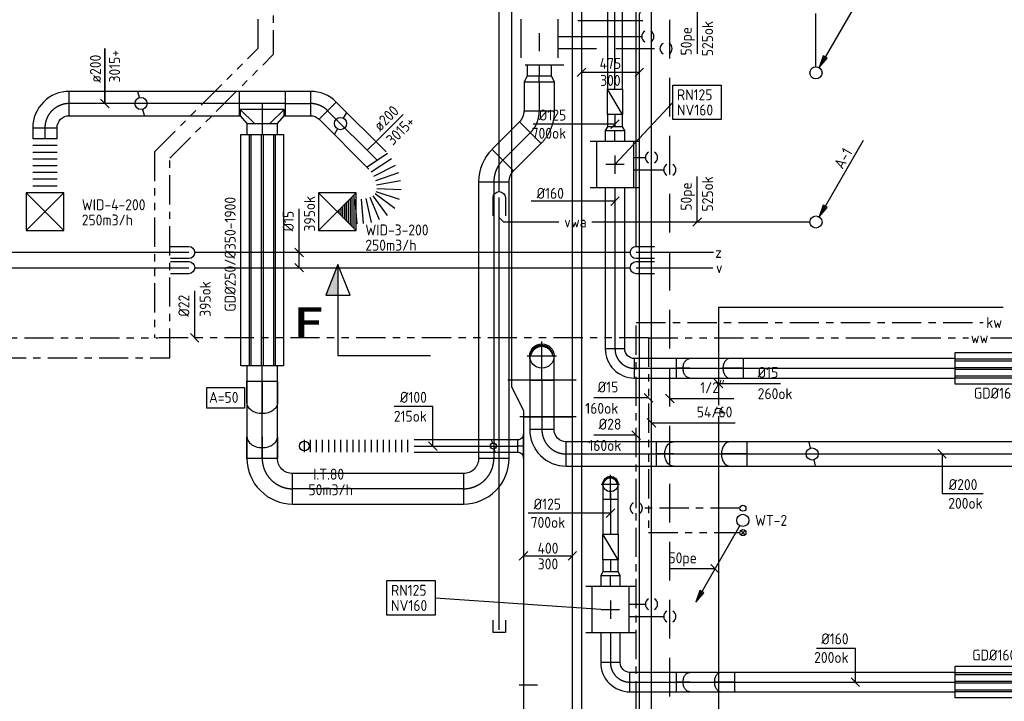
# Model space of a CAD drawing. Header units: millimetres. Extents: x 83336 to 140913, y 137697 to 176199.
# Tile 40 of 45: x 118562 to 126646, y 163214 to 168811. Entities that reach past the tile are written whole.
import ezdxf
from ezdxf.enums import TextEntityAlignment as Align

# ---------------------------------------------------------------- set-up
doc = ezdxf.new("R2010")
doc.units = ezdxf.units.MM
doc.header["$LTSCALE"] = 50
for name, pattern in [('CENTER2', [28.575, 19.05, -3.175, 3.175, -3.175]), ('CENTRE', [2, 1.25, -0.25, 0.25, -0.25]), ('CENTRE2', [28.575, 19.05, -3.175, 3.175, -3.175]), ('DASHED2', [9.525, 6.35, -3.175]), ('KOUDWATER', [8.4, 4.8, -1.2, 1.2, -1.2]), ('WARMWATER', [10.8, 4.8, -1.2, 1.2, -1.2, 1.2, -1.2])]:
    doc.linetypes.add(name, pattern=pattern)
doc.layers.get('0').update_dxf_attribs({"linetype": 'CONTINUOUS'})
for name, color, linetype in [('WB570---_HARTLIJN', 1, 'CENTRE'), ('WL52----_PIJL', 2, 'CONTINUOUS'), ('WL520000_VWA', 4, 'CONTINUOUS'), ('WL531---_SYMBOOL', 2, 'CONTINUOUS'), ('WL5310--_KW', 2, 'KOUDWATER'), ('WL532---_SYMBOOL', 2, 'CONTINUOUS'), ('WL5320--_WW', 2, 'WARMWATER'), ('WL540000_V', 1, 'CONTINUOUS'), ('WL540000_Z', 1, 'CONTINUOUS'), ('WL5420--_PERSL', 1, 'CONTINUOUS'), ('WL561---_SYMBOOL', 2, 'CONTINUOUS'), ('WL5611--_CV-A', 3, 'CONTINUOUS'), ('WL5612--_CV-R', 3, 'DASHED2'), ('WL570---_HARTLIJN', 1, 'CENTRE'), ('WL5711--_T_KANAAL-H', 1, 'CONTINUOUS'), ('WL5771--_T_FLEX-C', 2, 'CONTINUOUS'), ('WL5771--_T_KANAAL-C', 3, 'CONTINUOUS'), ('WL5771--_T_KANAAL-H', 1, 'CONTINUOUS'), ('WL5771--_T_KANAAL-S', 1, 'DASHED2'), ('WL5771--_T_ORNAMENT-C', 2, 'CONTINUOUS'), ('WL5772--_R_FLEX-C', 2, 'CONTINUOUS'), ('WL5772--_R_KANAAL-C', 4, 'CONTINUOUS'), ('WL5772--_R_KANAAL-H', 1, 'CONTINUOUS'), ('WL5772--_R_ORNAMENT-C', 2, 'CONTINUOUS'), ('WL5773--_HARTLIJN', 1, 'CENTER2'), ('WM520---_MATEN-B', 1, 'CONTINUOUS'), ('WM530---_MATEN-B', 1, 'CONTINUOUS'), ('WM540---_MATEN-B', 1, 'CONTINUOUS'), ('WM560---_MATEN-B', 1, 'CONTINUOUS'), ('WM570---_R_MATEN-B', 1, 'CONTINUOUS'), ('WM570---_T_MATEN-B', 1, 'CONTINUOUS'), ('WM5771--_T_MATEN-B', 1, 'CONTINUOUS'), ('WT52----_BIJSCHRIFT', 7, 'CONTINUOUS'), ('WT520---_CODE', 7, 'CONTINUOUS'), ('WT531---_CODE', 1, 'CONTINUOUS'), ('WT532---_CODE', 1, 'CONTINUOUS'), ('WT540---_CODE', 7, 'CONTINUOUS'), ('WT542---_CODE', 1, 'CONTINUOUS'), ('WT5771--_BIJSCHRIFT', 7, 'CONTINUOUS'), ('WT5772--_BIJSCHRIFT', 7, 'CONTINUOUS')]:
    doc.layers.add(name, color=color, linetype=linetype)
doc.styles.add('LZ-MAATVOEREN', font='simplex.shx')
doc.styles.add('MAATVOERING', font='iso.shx')
doc.styles.add('Normaal_staand', font='iso.shx')
doc.styles.add('NORTXT', font='isocp.shx')
doc.styles.add('SA-BEMATEN', font='iso.shx')
doc.styles.add('Smalschuin', font='isocp.shx')

# ---------------------------------------------------------------- blocks, each defined once
blk = doc.blocks.new('KARH')
for p, q in [((1, 0.5), (0, 0.5)), ((0, 0), (0, 0)), ((1, 0), (1, 0)), ((0, -0.5), (1, -0.5))]:
    blk.add_line(p, q)
at = {"invisible_edges": 15}
blk.add_3dface([(0, 0.5), (0, -0.5), (1, -0.5), (1, 0.5)], dxfattribs=at)
blk = doc.blocks.new('FLLINE100')
blk.add_line((0, -50), (0, 50))
blk = doc.blocks.new('OEX1000090000')
for p in [(-900, 0), (-850, 0), (-800, 0), (-750, 0), (-700, 0), (-650, 0), (-600, 0), (-550, 0), (-500, 0), (-450, 0), (-400, 0), (-350, 0), (-300, 0), (-250, 0), (-200, 0), (-150, 0), (-100, 0), (-50, 0)]:
    blk.add_blockref('FLLINE100', p)
blk = doc.blocks.new('ORN_A_RN')
blk.add_circle((0, 0), 0.5)
at = {"color": 1, "style": 'LZ-MAATVOEREN', "flags": 9}
for tag, p in [('ROS_TYPE', (0.63, 0.68)), ('ROS_M3H', (0.63, 0.48)), ('ROS_ZIJDE', (0.63, 0.28)), ('ROS_STAT', (0.63, 0.08))]:
    blk.add_attdef(tag, p, '', height=0.125, dxfattribs=at)
blk = doc.blocks.new('KARO')
for p, q in [((1, 0.5), (0, 0.5)), ((0, -0.5), (1, -0.5))]:
    blk.add_line(p, q)
at = {"layer": 'WL5773--_HARTLIJN'}
blk.add_line((0, 0), (1, 0), dxfattribs=at)
blk = doc.blocks.new('MVLINE')
blk.add_line((35.4, -35.4), (-35.4, 35.4))
blk = doc.blocks.new('2DEC70')
at = {"color": 0}
blk.add_lwpolyline([(0.76, 0.925, 0.15, 0.15, 0), (0.1, 0.925, 0.2, 0.2, 0), (0.1, 0, 0.2, 0.2, 0)], format="xyseb", dxfattribs=at)
at = {"color": 0, "const_width": 0.15}
blk.add_lwpolyline([(0.68, 0.5), (0.2, 0.5)], dxfattribs=at)
blk = doc.blocks.new('P5')
at = {"color": 2}
for p, q in [((-750, 0), (-500, 100)), ((-500, 100), (-500, -100)), ((-500, -100), (-750, 0)), ((-750, 0), (0, 0))]:
    blk.add_line(p, q, dxfattribs=at)
blk.add_solid([(-750, 0), (-500, 100), (-500, 0)], dxfattribs=at)
blk = doc.blocks.new('SS53TP06')
blk.add_circle((0, 0), 0.5)
blk = doc.blocks.new('SS52PY03')
for p, q in [((-6.985, -11.7348), (-7.493, -12.877801)), ((-7.366, -12.9286), (-6.6294, -11.938))]:
    blk.add_line(p, q)
blk.add_lwpolyline([(-0.4826, -0.8636), (-7.7216, -13.4112), (-6.4008, -11.887199), (-7.0612, -11.5062), (-7.7216, -13.4112)])
blk.add_circle((0, 0), 1)
blk = doc.blocks.new('SS53TP09')
for p, q in [((-0.3556, 0.3556), (0.3556, -0.3556)), ((0.3556, 0.3556), (-0.3556, -0.3556))]:
    blk.add_line(p, q)
blk.add_circle((0, 0), 0.5)
blk = doc.blocks.new('SS52PY02')
for points in [[(7.747, 13.4112), (0.508, 0.8636), (1.8288, 2.3876), (1.1684, 2.7686), (0.508, 0.8636)], [(1.2446, 2.54), (0.7366, 1.397)], [(0.8636, 1.3462), (1.6002, 2.3368)]]:
    blk.add_lwpolyline(points)
blk.add_circle((0, 0), 1)
blk = doc.blocks.new('BO_WZ')
blk.add_lwpolyline([(-1.5, 0.5), (0, 0.5, -1), (0, -0.5), (-1.5, -0.5)], format="xyb")
at = {"invisible_edges": 15}
for points in [[(-0.6, 0.5, 0), (-0.6, -0.5, 0), (0, -0.5, 0), (0, 0.5, 0)], [(0, 0, 0), (0.155, 0.476, 0), (0, 0.5, 0)], [(0, 0, 0), (0.294, 0.405, 0), (0.155, 0.476, 0)], [(0, 0, 0), (0.405, 0.294, 0), (0.294, 0.405, 0)], [(0, 0, 0), (0.476, 0.155, 0), (0.405, 0.294, 0)], [(0, 0, 0), (0.5, 0, 0), (0.476, 0.155, 0)], [(0, 0, 0), (0, -0.5, 0), (0.155, -0.476, 0)], [(0, 0, 0), (0.155, -0.476, 0), (0.294, -0.405, 0)], [(0, 0, 0), (0.294, -0.405, 0), (0.405, -0.294, 0)], [(0, 0, 0), (0.405, -0.294, 0), (0.476, -0.155, 0)], [(0, 0, 0), (0.476, -0.155, 0), (0.5, 0, 0)]]:
    blk.add_3dface(points, dxfattribs=at)
blk = doc.blocks.new('BO1_WZ')
for start, end in [(30, 150), (210, 330)]:
    blk.add_arc((0, 0), 0.5, start, end)
at = {"invisible_edges": 15}
blk.add_3dface([(-0.01, 0.49), (-0.01, -0.49), (0.01, -0.49), (0.01, 0.49)], dxfattribs=at)
blk = doc.blocks.new('A$C224E2977')
at = {"layer": 'WL5771--_T_KANAAL-C', "color": 1}
for p, q in [((1300, 207.5), (0, 207.5)), ((1300, 192.5), (0, 192.5)), ((1300, 137.5), (0, 137.5)), ((1300, 122.5), (0, 122.5)), ((1300, 67.5), (0, 67.5)), ((1300, 52.5), (0, 52.5))]:
    blk.add_line(p, q, dxfattribs=at)
at = {"layer": 'WL5771--_T_KANAAL-C'}
blk.add_lwpolyline([(0, 260), (1300, 260), (1300, 0), (0, 0)], close=True, dxfattribs=at)
blk = doc.blocks.new('GD160')
blk.add_blockref('A$C224E2977', (0, -130))
blk = doc.blocks.new('RB45DO')
blk.add_lwpolyline([(0.707107, 0.5), (0, 0.5), (0, -0.5), (0.707107, -0.5, 0.133256), (0.835518, -0.465158, 0.106756), (0.957107, -0.353553, 0.082828), (1.032249, -0.198077, 0.071352), (1.06066, 0, 0.071352), (1.032249, 0.198077, 0.082828), (0.957107, 0.353553, 0.106756), (0.835518, 0.465158, 0.133256)], format="xyb", close=True)
at = {"layer": 'WL570---_HARTLIJN'}
blk.add_line((0, 0), (1.06066, 0), dxfattribs=at)
blk = doc.blocks.new('OBO16000045N')
at = {"xscale": 160, "yscale": 160, "zscale": 160}
blk.add_blockref('RB45DO', (0, 0), dxfattribs=at)
blk = doc.blocks.new('NV160')
at = {"layer": 'WL5771--_T_KANAAL-C'}
for p, q in [((0, -202.5), (0, 202.5)), ((380, -202.5), (380, 202.5)), ((380, 152.5), (0, 152.5)), ((380, -152.5), (0, -152.5))]:
    blk.add_line(p, q, dxfattribs=at)
at = {"layer": 'WL5771--_T_KANAAL-H'}
for p, q in [((265, 0), (115, 0)), ((190, -75), (190, 75))]:
    blk.add_line(p, q, dxfattribs=at)
blk = doc.blocks.new('A$C63A6270A')
at = {"layer": 'WL5771--_T_KANAAL-C'}
for p, q in [((0, 125), (210, 125)), ((0, 0), (0, 125)), ((210, 125), (210, 0)), ((210, 0), (0, 0))]:
    blk.add_line(p, q, dxfattribs=at)
at = {"layer": 'WL5771--_T_KANAAL-H'}
blk.add_line((0, 0), (210, 125), dxfattribs=at)
blk = doc.blocks.new('*X117')
at = {"color": 0}
for p, q in [((-0.2, 0.331), (-0.2, 0.405)), ((-0.19, 0.335), (-0.19, 0.41)), ((-0.18, 0.34), (-0.18, 0.415)), ((-0.17, 0.344), (-0.17, 0.419)), ((-0.16, 0.348), (-0.16, 0.423)), ((-0.15, 0.351), (-0.15, 0.426)), ((-0.14, 0.355), (-0.14, 0.43)), ((-0.13, 0.358), (-0.13, 0.433)), ((-0.12, 0.36), (-0.12, 0.436)), ((-0.11, 0.363), (-0.11, 0.439)), ((-0.1, 0.365), (-0.1, 0.441)), ((-0.09, 0.367), (-0.09, 0.443)), ((-0.08, 0.369), (-0.08, 0.445)), ((-0.07, 0.371), (-0.07, 0.447)), ((-0.06, 0.372), (-0.06, 0.448)), ((-0.05, 0.374), (-0.05, 0.449)), ((-0.04, 0.375), (-0.04, 0.45)), ((-0.03, 0.375), (-0.03, 0.451)), ((-0.02, 0.376), (-0.02, 0.452)), ((-0.01, 0.376), (-0.01, 0.452)), ((0, 0.376), (0, 0.452)), ((0.01, 0.376), (0.01, 0.452)), ((0.02, 0.376), (0.02, 0.452)), ((0.03, 0.375), (0.03, 0.451)), ((0.04, 0.375), (0.04, 0.45)), ((0.05, 0.374), (0.05, 0.449)), ((0.06, 0.372), (0.06, 0.448)), ((0.07, 0.371), (0.07, 0.447)), ((0.08, 0.369), (0.08, 0.445)), ((0.09, 0.367), (0.09, 0.443)), ((0.1, 0.365), (0.1, 0.441)), ((0.11, 0.363), (0.11, 0.439)), ((0.12, 0.36), (0.12, 0.436)), ((0.13, 0.358), (0.13, 0.433)), ((0.14, 0.355), (0.14, 0.43)), ((0.15, 0.351), (0.15, 0.426)), ((0.16, 0.348), (0.16, 0.423)), ((0.17, 0.344), (0.17, 0.419)), ((0.18, 0.34), (0.18, 0.415)), ((0.19, 0.335), (0.19, 0.41)), ((0.2, 0.331), (0.2, 0.405)), ((-0.45, 0.011), (-0.45, 0.044)), ((-0.44, 0.05), (-0.44, 0.104)), ((-0.43, 0.079), (-0.43, 0.14)), ((-0.42, 0.104), (-0.42, 0.167)), ((-0.41, 0.125), (-0.41, 0.191)), ((-0.4, 0.143), (-0.4, 0.211)), ((-0.39, 0.16), (-0.39, 0.229)), ((-0.38, 0.175), (-0.38, 0.245)), ((-0.37, 0.189), (-0.37, 0.26)), ((-0.36, 0.203), (-0.36, 0.273)), ((-0.35, 0.215), (-0.35, 0.286)), ((-0.34, 0.226), (-0.34, 0.298)), ((-0.33, 0.237), (-0.33, 0.309)), ((-0.32, 0.247), (-0.32, 0.319)), ((-0.31, 0.256), (-0.31, 0.329)), ((-0.3, 0.265), (-0.3, 0.338)), ((-0.29, 0.273), (-0.29, 0.347)), ((-0.28, 0.281), (-0.28, 0.355)), ((-0.27, 0.289), (-0.27, 0.363)), ((-0.26, 0.296), (-0.26, 0.37)), ((-0.25, 0.302), (-0.25, 0.377)), ((-0.24, 0.309), (-0.24, 0.383)), ((-0.23, 0.315), (-0.23, 0.389)), ((-0.22, 0.32), (-0.22, 0.395)), ((-0.21, 0.326), (-0.21, 0.4)), ((0.21, 0.326), (0.21, 0.4)), ((0.22, 0.32), (0.22, 0.395)), ((0.23, 0.315), (0.23, 0.389)), ((0.24, 0.309), (0.24, 0.383)), ((0.25, 0.302), (0.25, 0.377)), ((0.26, 0.296), (0.26, 0.37)), ((0.27, 0.289), (0.27, 0.363)), ((0.28, 0.281), (0.28, 0.355)), ((0.29, 0.273), (0.29, 0.347)), ((0.3, 0.265), (0.3, 0.338)), ((0.31, 0.256), (0.31, 0.329)), ((0.32, 0.247), (0.32, 0.319)), ((0.33, 0.237), (0.33, 0.309)), ((0.34, 0.226), (0.34, 0.298)), ((0.35, 0.215), (0.35, 0.286)), ((0.36, 0.203), (0.36, 0.273)), ((0.37, 0.189), (0.37, 0.26)), ((0.38, 0.175), (0.38, 0.245)), ((0.39, 0.16), (0.39, 0.229)), ((0.4, 0.143), (0.4, 0.211)), ((0.41, 0.125), (0.41, 0.191)), ((0.42, 0.104), (0.42, 0.167)), ((0.43, 0.079), (0.43, 0.14)), ((0.44, 0.05), (0.44, 0.104)), ((0.45, 0.011), (0.45, 0.044))]:
    blk.add_line(p, q, dxfattribs=at)
blk = doc.blocks.new('KARODS')
blk.add_circle((0, 0), 0.5)
at = {"layer": 'WB570---_HARTLIJN'}
for p, q in [((0, -0.6), (0, 0.6)), ((-0.6, 0), (0.6, 0))]:
    blk.add_line(p, q, dxfattribs=at)
at = {"layer": 'WL5711--_T_KANAAL-H', "color": 1}
blk.add_blockref('*X117', (0, 0), dxfattribs=at)
blk = doc.blocks.new('OBO12500090SH')
blk.add_lwpolyline([(-62.5, 0), (-62.5, -125), (62.5, -125), (62.5, 0)])
at = {"layer": 'WL5773--_HARTLIJN'}
for p, q in [((-62.5, 0), (62.5, 0)), ((0, -125), (0, 62.5))]:
    blk.add_line(p, q, dxfattribs=at)
at = {"xscale": 125, "yscale": 125, "zscale": 125}
blk.add_blockref('KARODS', (0, 0), dxfattribs=at)
blk = doc.blocks.new('OA210000090A2')
blk.add_lwpolyline([(-100, 0), (100, 0, -0.414214), (50, 50), (-50, 50, -0.414214), (-100, 0, -0.414214)], format="xyb")
at = {"layer": 'WL5773--_HARTLIJN'}
blk.add_line((0, 0), (0, 50), dxfattribs=at)
blk = doc.blocks.new('ORK10000000')
at = {"layer": 'WL5772--_R_KANAAL-H'}
for p, q in [((24.1, 6.5), (48.3, 12.9)), ((-24.1, -6.5), (-48.3, -12.9))]:
    blk.add_line(p, q, dxfattribs=at)
blk.add_circle((0, 0), 25, dxfattribs=at)
blk = doc.blocks.new('OBO20000090SH')
blk.add_lwpolyline([(-100, 0), (-100, -200), (100, -200), (100, 0)])
at = {"layer": 'WL5773--_HARTLIJN'}
for p, q in [((0, -200), (0, 100)), ((-100, 0), (100, 0))]:
    blk.add_line(p, q, dxfattribs=at)
at = {"xscale": 200, "yscale": 200, "zscale": 200}
blk.add_blockref('KARODS', (0, 0), dxfattribs=at)
blk = doc.blocks.new('OBO20000045N')
at = {"xscale": 200, "yscale": 200, "zscale": 200}
blk.add_blockref('RB45DO', (0, 0), dxfattribs=at)
blk = doc.blocks.new('RB45UP')
blk.add_lwpolyline([(0, -0.5), (0.707107, -0.5), (0.707107, 0.5), (0, 0.5, -0.133256), (0.128411, 0.465158, -0.106756), (0.25, 0.353553, -0.082828), (0.325143, 0.198077, -0.071352), (0.353553, 0, -0.071352), (0.325143, -0.198077, -0.082828), (0.25, -0.353553, -0.106756), (0.128411, -0.465158, -0.133256)], format="xyb", close=True)
at = {"layer": 'WL570---_HARTLIJN'}
blk.add_line((0, 0), (0.707107, 0), dxfattribs=at)
blk = doc.blocks.new('OBO20000045O')
at = {"xscale": 200, "yscale": 200, "zscale": 200}
blk.add_blockref('RB45UP', (0, 0), dxfattribs=at)
blk = doc.blocks.new('OBO20000090H')
blk.add_lwpolyline([(100, -200, 0.414214), (-200, 100), (-200, -100, -0.414214), (-100, -200)], format="xyb", close=True)
at = {"invisible_edges": 15}
for points in [[(-182.6, -101.5), (-147.9, 95.4), (-200, 100), (-200, -100)], [(-165.8, -106), (-97.4, 81.9), (-147.9, 95.4), (-182.6, -101.5)], [(-150, -113.4), (-50, 59.8), (-97.4, 81.9), (-165.8, -106)], [(-135.7, -123.4), (-7.2, 29.8), (-50, 59.8), (-150, -113.4)], [(-123.4, -135.7), (29.8, -7.2), (-7.2, 29.8), (-135.7, -123.4)], [(-113.4, -150), (59.8, -50), (29.8, -7.2), (-123.4, -135.7)], [(-106, -165.8), (81.9, -97.4), (59.8, -50), (-113.4, -150)], [(-101.5, -182.6), (95.4, -147.9), (81.9, -97.4), (-106, -165.8)], [(-100, -200), (100, -200), (95.4, -147.9), (-101.5, -182.6)]]:
    blk.add_3dface(points, dxfattribs=at)
at = {"layer": 'WL5773--_HARTLIJN'}
blk.add_arc((-200, -200), 200, 0, 90, dxfattribs=at)
blk = doc.blocks.new('VV14003005003005030050RK-F')
for p, q in [((0, 230), (0, -230)), ((300, 230), (300, -330))]:
    blk.add_line(p, q)
blk.add_lwpolyline([(0, 200), (300, 200), (300, -300), (250, -300), (50, -200), (0, -200)], close=True)
blk = doc.blocks.new('VV15503004753005030050LG-F')
for p, q in [((0, -305), (0, 305)), ((300, -305), (300, 230))]:
    blk.add_line(p, q)
blk.add_lwpolyline([(0, -275), (300, -275), (300, 200), (250, 200), (50, 275), (0, 275)], close=True)
blk = doc.blocks.new('OBO16000090H')
blk.add_lwpolyline([(80, -160, 0.414214), (-160, 80), (-160, -80, -0.414214), (-80, -160)], format="xyb", close=True)
at = {"invisible_edges": 15}
for points in [[(-146.1, -81.2), (-118.3, 76.4), (-160, 80), (-160, -80)], [(-132.6, -84.8), (-77.9, 65.5), (-118.3, 76.4), (-146.1, -81.2)], [(-120, -90.7), (-40, 47.8), (-77.9, 65.5), (-132.6, -84.8)], [(-108.6, -98.7), (-5.7, 23.9), (-40, 47.8), (-120, -90.7)], [(-98.7, -108.6), (23.9, -5.7), (-5.7, 23.9), (-108.6, -98.7)], [(-90.7, -120), (47.8, -40), (23.9, -5.7), (-98.7, -108.6)], [(-84.8, -132.6), (65.5, -77.9), (47.8, -40), (-90.7, -120)], [(-81.2, -146.1), (76.4, -118.3), (65.5, -77.9), (-84.8, -132.6)], [(-80, -160), (80, -160), (76.4, -118.3), (-81.2, -146.1)]]:
    blk.add_3dface(points, dxfattribs=at)
at = {"layer": 'WL5773--_HARTLIJN'}
blk.add_arc((-160, -160), 160, 0, 90, dxfattribs=at)
blk = doc.blocks.new('OBO16000045O')
at = {"xscale": 160, "yscale": 160, "zscale": 160}
blk.add_blockref('RB45UP', (0, 0), dxfattribs=at)
blk = doc.blocks.new('ORK20000000')
at = {"layer": 'WL5772--_R_KANAAL-H'}
for p, q in [((48.3, 12.9), (96.6, 25.9)), ((-48.3, -12.9), (-96.6, -25.9))]:
    blk.add_line(p, q, dxfattribs=at)
blk.add_circle((0, 0), 50, dxfattribs=at)
blk = doc.blocks.new('ORN_T_4')
for p, q in [((0.5, 0.5), (-0.5, -0.5)), ((0.5, -0.5), (-0.5, 0.5))]:
    blk.add_line(p, q)
blk.add_lwpolyline([(-0.5, 0.5), (-0.5, -0.5), (0.5, -0.5), (0.5, 0.5)], close=True)
at = {"color": 1, "style": 'LZ-MAATVOEREN', "flags": 9}
for tag, p in [('ROS_TYPE', (0.633, 0.683)), ('ROS_M3H', (0.633, 0.483)), ('ROS_ZIJDE', (0.633, 0.283)), ('ROS_STAT', (0.633, 0.083))]:
    blk.add_attdef(tag, p, '', height=0.125, dxfattribs=at)
blk = doc.blocks.new('*X255')
at = {"color": 0}
for p, q in [((0.3, -0.3), (0.3, 0.3)), ((0.35, -0.35), (0.35, 0.35)), ((0.4, -0.4), (0.4, 0.4)), ((0.45, -0.45), (0.45, 0.45)), ((0.05, -0.05), (0.05, 0.05)), ((0.1, -0.1), (0.1, 0.1)), ((0.15, -0.15), (0.15, 0.15)), ((0.2, -0.2), (0.2, 0.2)), ((0.25, -0.25), (0.25, 0.25))]:
    blk.add_line(p, q, dxfattribs=at)
blk = doc.blocks.new('orn_t_3')
for p, q in [((0.5, 0.5), (-0.5, -0.5)), ((0.5, -0.5), (-0.5, 0.5))]:
    blk.add_line(p, q)
blk.add_lwpolyline([(-0.5, 0.5), (-0.5, -0.5), (0.5, -0.5), (0.5, 0.5)], close=True)
at = {"rotation": 90}
blk.add_blockref('*X255', (0, 0), dxfattribs=at)
at = {"color": 1, "style": 'LZ-MAATVOEREN'}
for tag, p, flags in [('ROS_TYPE', (0.633, 0.683), 8), ('ROS_M3H', (0.633, 0.483), 8), ('ROS_M3H_G', (0.633, 0.283), 9), ('ROS_ZIJDE', (0.633, 0.083), 9), ('ROS_STAT', (0.633, -0.117), 9)]:
    blk.add_attdef(tag, p, '', height=0.125, dxfattribs=dict(at, flags=flags))
blk = doc.blocks.new('OBO25000090H')
blk.add_lwpolyline([(125, -250, 0.414214), (-250, 125), (-250, -125, -0.414214), (-125, -250)], format="xyb", close=True)
at = {"invisible_edges": 15}
for points in [[(-228.3, -126.9), (-184.9, 119.3), (-250, 125), (-250, -125)], [(-207.2, -132.5), (-121.7, 102.4), (-184.9, 119.3), (-228.3, -126.9)], [(-187.5, -141.7), (-62.5, 74.8), (-121.7, 102.4), (-207.2, -132.5)], [(-169.7, -154.2), (-9, 37.3), (-62.5, 74.8), (-187.5, -141.7)], [(-154.2, -169.7), (37.3, -9), (-9, 37.3), (-169.7, -154.2)], [(-141.7, -187.5), (74.8, -62.5), (37.3, -9), (-154.2, -169.7)], [(-132.5, -207.2), (102.4, -121.7), (74.8, -62.5), (-141.7, -187.5)], [(-126.9, -228.3), (119.3, -184.9), (102.4, -121.7), (-132.5, -207.2)], [(-125, -250), (125, -250), (119.3, -184.9), (-126.9, -228.3)]]:
    blk.add_3dface(points, dxfattribs=at)
at = {"layer": 'WL5773--_HARTLIJN'}
blk.add_arc((-250, -250), 250, 0, 90, dxfattribs=at)
blk = doc.blocks.new('OBO25000045H')
blk.add_lwpolyline([(125, -103.6, 0.198912), (15.2, 161.6), (-161.6, -15.2, -0.198912), (-125, -103.6)], format="xyb", close=True)
at = {"invisible_edges": 15}
for points in [[(-154.2, -23.2), (37.3, 137.5), (15.2, 161.6), (-161.6, -15.2)], [(-147.6, -31.9), (57.2, 111.5), (37.3, 137.5), (-154.2, -23.2)], [(-141.7, -41.1), (74.8, 83.9), (57.2, 111.5), (-147.6, -31.9)], [(-136.7, -50.7), (89.9, 54.9), (74.8, 83.9), (-141.7, -41.1)], [(-132.5, -60.8), (102.4, 24.7), (89.9, 54.9), (-136.7, -50.7)], [(-129.3, -71.2), (112.2, -6.5), (102.4, 24.7), (-132.5, -60.8)], [(-126.9, -81.8), (119.3, -38.4), (112.2, -6.5), (-129.3, -71.2)], [(-125.5, -92.7), (123.6, -70.9), (119.3, -38.4), (-126.9, -81.8)], [(-125, -103.6), (125, -103.6), (123.6, -70.9), (-125.5, -92.7)]]:
    blk.add_3dface(points, dxfattribs=at)
at = {"layer": 'WL5773--_HARTLIJN'}
blk.add_arc((-250, -103.6), 250, 0, 45, dxfattribs=at)
blk = doc.blocks.new('GD250')
at = {"layer": 'WL5771--_T_KANAAL-C', "color": 1}
for p, q in [((1900, 107.5), (0, 107.5)), ((1900, 92.5), (0, 92.5)), ((1900, 7.5), (0, 7.5)), ((1900, -7.5), (0, -7.5)), ((1900, -92.5), (0, -92.5)), ((1900, -107.5), (0, -107.5))]:
    blk.add_line(p, q, dxfattribs=at)
at = {"layer": 'WL5771--_T_KANAAL-C'}
blk.add_lwpolyline([(0, 175), (1900, 175), (1900, -175), (0, -175)], close=True, dxfattribs=at)
blk = doc.blocks.new('OBO25000045n')
at = {"xscale": 250, "yscale": 250, "zscale": 250}
blk.add_blockref('RB45DO', (0, 0), dxfattribs=at)
blk = doc.blocks.new('OBO25000045o')
at = {"xscale": 250, "yscale": 250, "zscale": 250}
blk.add_blockref('RB45UP', (0, 0), dxfattribs=at)
blk = doc.blocks.new('OTS20020025000NH')
blk.add_lwpolyline([(-190, -100), (190, -100), (190, 100), (180, 100), (125, 165), (-125, 165), (-180, 100), (-190, 100)], close=True)
at = {"layer": 'WL5771--_T_KANAAL-H'}
for points in [[(-180, 50), (-62.5, 165)], [(62.5, 165), (180, 50)], [(-180, 100), (-180, 50), (180, 50), (180, 100)]]:
    blk.add_lwpolyline(points, dxfattribs=at)
at = {"layer": 'WL5773--_HARTLIJN'}
for p, q in [((0, 0), (0, 165)), ((-190, 0), (190, 0))]:
    blk.add_line(p, q, dxfattribs=at)
blk = doc.blocks.new('OBO20000045H')
blk.add_lwpolyline([(100, -82.8, 0.198912), (12.1, 129.3), (-129.3, -12.1, -0.198912), (-100, -82.8)], format="xyb", close=True)
at = {"invisible_edges": 15}
for points in [[(-123.4, -18.6), (29.8, 110), (12.1, 129.3), (-129.3, -12.1)], [(-118.1, -25.5), (45.7, 89.2), (29.8, 110), (-123.4, -18.6)], [(-113.4, -32.8), (59.8, 67.2), (45.7, 89.2), (-118.1, -25.5)], [(-109.4, -40.6), (71.9, 43.9), (59.8, 67.2), (-113.4, -32.8)], [(-106, -48.6), (81.9, 19.8), (71.9, 43.9), (-109.4, -40.6)], [(-103.4, -57), (89.8, -5.2), (81.9, 19.8), (-106, -48.6)], [(-101.5, -65.5), (95.4, -30.7), (89.8, -5.2), (-103.4, -57)], [(-100.4, -74.1), (98.9, -56.7), (95.4, -30.7), (-101.5, -65.5)], [(-100, -82.8), (100, -82.8), (98.9, -56.7), (-100.4, -74.1)]]:
    blk.add_3dface(points, dxfattribs=at)
at = {"layer": 'WL5773--_HARTLIJN'}
blk.add_arc((-200, -82.8), 200, 0, 45, dxfattribs=at)
blk = doc.blocks.new('FLLINE200')
blk.add_line((0, -100), (0, 100))
blk = doc.blocks.new('OEX2000062700')
for p, rotation in [((0, 0), 123.8333226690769), ((31.5, -41.7), 123.8333226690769), ((57.9, -86.7), 117.0049909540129), ((78.5, -134.7), 109.1872109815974), ((91.7, -185.2), 99.65645717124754), ((95.2, -237.3), 87.42164312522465), ((-174.9, -420.9), 5.037025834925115), ((-122.7, -418.9), 5.037025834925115), ((-71, -411.2), 12.20234794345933), ((-21.1, -396), 22.10533164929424), ((24.7, -371.1), 35.79246420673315), ((62, -334.7), 53.24279859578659), ((86, -288.6), 71.64308490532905)]:
    blk.add_blockref('FLLINE200', p, dxfattribs=dict(rotation=rotation))
blk = doc.blocks.new('OEX2000044300')
at = {"rotation": 90}
for p in [(0, 0), (0, -55.4), (0, -110.8), (0, -166.1), (0, -221.5), (0, -276.9), (0, -332.3), (0, -387.6), (0, -443)]:
    blk.add_blockref('FLLINE200', p, dxfattribs=at)

msp = doc.modelspace()

# ---------------------------------------------------------------- linework, layer by layer
at = {"color": 2, "linetype": 'CENTRE2'}
msp.add_line((121934.78678, 166050), (121175, 166050), dxfattribs=at)
at = {"layer": 'WL520000_VWA'}
for p, q in [((122500, 167400), (122500, 169100)), ((125100, 168425), (125100, 168862)), ((122500, 163800), (122500, 167350)), ((122990, 167150), (122538, 167150)), ((125050, 167150), (123260, 167150))]:
    msp.add_line(p, q, dxfattribs=at)
at = {"layer": 'WL520000_VWA', "extrusion": (0, 0, -1)}
msp.add_line((122500, 167188), (122538, 167150), dxfattribs=at)
at = {"layer": 'WL520000_VWA'}
msp.add_lwpolyline([(122550, 163880), (122550, 163780), (122450, 163780), (122450, 163880)], dxfattribs=at)
at = {"layer": 'WL5310--_KW'}
for p, q in [((120644.54359, 169984.88548), (120644.54359, 168524.86181)), ((119794.54359, 166034.88548), (119794.54359, 167674.86181)), ((123625, 166325), (126473.04348, 166325)), ((123625, 164800), (123625, 166325)), ((111654.37762, 166034.88548), (119794.54359, 166034.88548)), ((123625, 162300), (123625, 164800)), ((124475, 164800), (123675, 164800))]:
    msp.add_line(p, q, dxfattribs=at)
at = {"layer": 'WL5320--_WW'}
for p, q in [((120519.54359, 168576.6385), (120519.54359, 173125)), ((119669.54359, 167726.6385), (120519.54359, 168576.6385)), ((119794.54359, 167674.86181), (120644.54359, 168524.86181)), ((119669.54359, 167726.6385), (119669.54359, 166200)), ((118060.65036, 166200), (119700, 166200)), ((123725, 166200), (119700, 166200)), ((123725, 166200), (123725, 164600)), ((123725, 166200), (126353.47826, 166200)), ((126533.47826, 166200), (128525, 166200)), ((123725, 164600), (124475, 164600))]:
    msp.add_line(p, q, dxfattribs=at)
at = {"layer": 'WL540000_V'}
for p, q in [((114690, 166775), (119950, 166775)), ((120000, 166775), (123575, 166775)), ((123625, 166775), (124254.16897, 166775))]:
    msp.add_line(p, q, dxfattribs=at)
at = {"layer": 'WL540000_Z'}
for p, q in [((123625, 166950), (123625, 172650)), ((119950, 166900), (114765, 166900)), ((123575, 166900), (120000, 166900)), ((124258.37054, 166900), (123625, 166900))]:
    msp.add_line(p, q, dxfattribs=at)
at = {"layer": 'WL5420--_PERSL'}
for p, q in [((124300, 166450), (126637.6087, 166450)), ((124300, 166450), (124300, 165645)), ((124300, 165555), (124300, 155507.5))]:
    msp.add_line(p, q, dxfattribs=at)
at = {"layer": 'WL5611--_CV-A'}
for p, q in [((123750, 151300), (123750, 169900)), ((122981.18781, 168673.94772), (123669.54359, 168673.94772)), ((123602.5, 167679.30735), (123700, 167679.30735)), ((123565, 164011.28406), (123700, 164011.28406))]:
    msp.add_line(p, q, dxfattribs=at)
at = {"layer": 'WL5612--_CV-R'}
for p, q in [((123900, 161350), (123900, 170000)), ((122981.18781, 168573.94772), (123819.54359, 168573.94772)), ((123602.5, 167579.30735), (123850, 167579.30735)), ((123565, 163911.28406), (123850, 163911.28406))]:
    msp.add_line(p, q, dxfattribs=at)
at = {"layer": 'WL5771--_T_KANAAL-C'}
for points in [[(123530, 167901.73128), (123512.5, 167931.73128), (123387.5, 167931.73128), (123370, 167901.73128)], [(123492.5, 164246.68658), (123475, 164276.68658), (123350, 164276.68658), (123332.5, 164246.68658)]]:
    msp.add_lwpolyline(points, close=True, dxfattribs=at)
at = {"layer": 'WL5771--_T_KANAAL-S'}
for p, q in [((122676.18781, 168816.934), (122676.18781, 168436.934)), ((122981.18781, 168816.934), (122981.18781, 168436.934)), ((122828.68781, 168701.934), (122828.68781, 168551.934)), ((123031.18781, 168436.934), (122626.18781, 168436.934)), ((122728.68781, 168436.934), (122728.68781, 168346.934)), ((122828.68781, 168436.934), (122828.68781, 168346.934)), ((122928.68781, 168346.934), (122928.68781, 168436.934)), ((122828.68781, 168301.934), (122828.68781, 168346.934)), ((122703.68781, 168301.934), (122703.68781, 168060.83591)), ((122828.68781, 168301.934), (122828.68781, 168060.83591)), ((122953.68781, 168060.83591), (122953.68781, 168301.934)), ((122667.07616, 167972.44756), (122440.42643, 167745.79782)), ((122617.20312, 167569.02113), (122843.85285, 167795.67086))]:
    msp.add_line(p, q, dxfattribs=at)
msp.add_lwpolyline([(122953.68781, 168301.934), (122928.68781, 168346.934), (122728.68781, 168346.934), (122703.68781, 168301.934)], close=True, dxfattribs=at)
msp.add_lwpolyline([(122843.85285, 167795.67086, 0.1989123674), (122953.68781, 168060.83591), (122703.68781, 168060.83591, -0.1989123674), (122667.07616, 167972.44756)], format="xyb", close=True, dxfattribs=at)
msp.add_arc((122578.68781, 168060.83591), 250, 315, 0, dxfattribs=at)
at = {"layer": 'WL5771--_T_ORNAMENT-C'}
msp.add_lwpolyline([(120098.55586, 165791.90127), (120408.21269, 165791.90127), (120408.21269, 165621.3196), (120098.55586, 165621.3196)], close=True, dxfattribs=at)
at = {"layer": 'WL5773--_HARTLIJN'}
for p, q in [((122755.46451, 167884.05921), (122528.81477, 167657.40948)), ((122662.5, 163350), (122812.5, 163350))]:
    msp.add_line(p, q, dxfattribs=at)
at = {"layer": 'WM520---_MATEN-B'}
for points in [[(124125, 168900), (124125, 168875), (124125, 168530.34403)], [(124125, 167150), (124125, 167150), (124125, 167525)], [(124271.25785, 164302.15893), (124246.25785, 164302.15893), (123901.60188, 164302.15893)]]:
    msp.add_lwpolyline(points, dxfattribs=at)
at = {"layer": 'WM530---_MATEN-B'}
for points in [[(120000.47209, 166200), (120000.47209, 166300), (120000.47209, 166584.19154)], [(123725, 165705.12263), (123500, 165705.12263), (123276.11704, 165705.12263)], [(123625, 165400), (123525, 165400), (123275.40276, 165400)]]:
    msp.add_lwpolyline(points, dxfattribs=at)
at = {"layer": 'WM540---_MATEN-B'}
for points in [[(120857.33364, 166775), (120857.33364, 167000), (120857.33364, 167258.47726)], [(124300, 165825), (124550, 165825), (124808.47726, 165825)]]:
    msp.add_lwpolyline(points, dxfattribs=at)
at = {"layer": 'WM560---_MATEN-B'}
for points in [[(123900, 165700), (123950, 165700), (124425, 165700)], [(123750, 165500), (124050, 165500), (124437.04869, 165500)]]:
    msp.add_lwpolyline(points, dxfattribs=at)
at = {"layer": 'WM570---_R_MATEN-B'}
for points in [[(121955.64307, 165310), (121955.64307, 165635.85521), (121637.03315, 165635.85521)], [(126134.98552, 165245.22159), (126134.98552, 164919.40569), (126471.59544, 164919.40569)], [(122700, 164407.67403), (123100, 164407.67403)]]:
    msp.add_lwpolyline(points, dxfattribs=at)
at = {"layer": 'WM570---_T_MATEN-B'}
for p, q in [((123924.5139, 168132.76171), (123450, 167621.73128)), ((121973.56545, 164063.65945), (123412.5, 163966.68658))]:
    msp.add_line(p, q, dxfattribs=at)
for points in [[(119260.59418, 168122.91069), (119260.59418, 168574.91015), (119260.59418, 168122.91069)], [(123175, 168379.13865), (123650, 168379.13865)], [(121415.50372, 167739.75421), (121507.35317, 167831.60366), (121709.78599, 168034.03648)], [(123450, 167954.0062), (123099.54353, 167954.0062), (122777.27656, 167954.0062)], [(123450, 167320.93736), (123080.8933, 167320.93736), (122762.28338, 167320.93736)], [(125423.48509, 163372.10565), (125423.48509, 163647.55362), (125104.87517, 163647.55362)]]:
    msp.add_lwpolyline(points, dxfattribs=at)
for points in [[(123924.5139, 168274.68598), (124321.2062, 168274.68598), (124321.2062, 167990.83744), (123924.5139, 167990.83744)], [(121576.87315, 164205.58372), (121973.56545, 164205.58372), (121973.56545, 163921.73518), (121576.87315, 163921.73518)]]:
    msp.add_lwpolyline(points, close=True, dxfattribs=at)
at = {"layer": 'WM5771--_T_MATEN-B'}
msp.add_lwpolyline([(123412.5, 164758.16498), (122737.52721, 164758.16498), (122737.52721, 164758.16498)], dxfattribs=at)

# ---------------------------------------------------------------- block references
for name, p, rotation in [('A$C63A6270A', (123512.49998, 168031.73128), 90), ('GD160', (127543.30698, 165948.73339), 180), ('A$C63A6270A', (123474.99998, 164376.68658), 90), ('GD160', (127543.30698, 163372.10565), 180)]:
    msp.add_blockref(name, p, dxfattribs=dict(rotation=rotation))
at = {"color": 2, "xscale": -1, "rotation": 90}
msp.add_blockref('P5', (121175, 166050), dxfattribs=at)
at = {"color": 2, "xscale": 250.25, "yscale": 250, "zscale": 250.25}
msp.add_blockref('2DEC70', (120850, 166200), dxfattribs=at)
at = {"layer": 'WL52----_PIJL', "xscale": 50, "yscale": 50, "zscale": 50}
for name, p in [('SS52PY02', (125100, 168375)), ('SS52PY02', (125100, 167150)), ('SS52PY03', (124500, 164700))]:
    msp.add_blockref(name, p, dxfattribs=at)
at = {"layer": 'WL520000_VWA', "xscale": 100, "yscale": 100, "zscale": 100, "rotation": 90}
msp.add_blockref('BO_WZ', (122500, 167350), dxfattribs=at)
at = {"layer": 'WL531---_SYMBOOL', "xscale": 50, "yscale": 50, "zscale": 50, "rotation": 180}
msp.add_blockref('SS53TP06', (124500, 164800), dxfattribs=at)
at = {"layer": 'WL5310--_KW', "xscale": 100, "yscale": 100, "zscale": 100, "rotation": 90}
msp.add_blockref('BO1_WZ', (123625, 164800), dxfattribs=at)
at = {"layer": 'WL532---_SYMBOOL', "xscale": 50, "yscale": 50, "zscale": 50, "rotation": 180}
msp.add_blockref('SS53TP09', (124500, 164600), dxfattribs=at)
at = {"layer": 'WL540000_V', "xscale": 100, "yscale": 100, "zscale": 100}
msp.add_blockref('BO_WZ', (119950, 166775), dxfattribs=at)
at = {"layer": 'WL540000_V', "xscale": 100, "yscale": 100, "zscale": 100, "rotation": 180}
msp.add_blockref('BO_WZ', (123625, 166775), dxfattribs=at)
at = {"layer": 'WL540000_Z', "xscale": 100, "yscale": 100, "zscale": 100}
msp.add_blockref('BO_WZ', (119950, 166900), dxfattribs=at)
at = {"layer": 'WL540000_Z', "xscale": 100, "yscale": 100, "zscale": 100, "rotation": 180}
msp.add_blockref('BO_WZ', (123625, 166900), dxfattribs=at)
at = {"layer": 'WL561---_SYMBOOL', "xscale": 100, "yscale": 100, "zscale": 100, "rotation": 90}
for p in [(123719.54359, 168673.94772), (123869.54359, 168573.94772), (123750, 167679.30735), (123900, 167579.30735), (123750, 164011.28406), (123900, 163911.28406)]:
    msp.add_blockref('BO1_WZ', p, dxfattribs=at)
at = {"layer": 'WL5771--_T_FLEX-C'}
for name, p in [('OEX2000044300', (118769.54359, 167832.91069)), ('OEX2000062700', (121499.46224, 167655.7957))]:
    msp.add_blockref(name, p, dxfattribs=at)
at = {"layer": 'WL5771--_T_KANAAL-C'}
for name, p, xscale, yscale, zscale, rotation in [('KARO', (123450, 168241.73128), 910.6830269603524, 125, 125, 90), ('KARH', (123412.5, 162440.47007), 6365.445330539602, 475, 300, 90), ('KARO', (120363.59623, 168122.91069), 1394.052635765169, 200, 200, 180), ('KARO', (121090.92589, 168064.33205), 577.757653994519, 200, 200, 315.0000000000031), ('KARO', (123450, 168031.73128), 100, 125, 125, 270), ('KARO', (118769.54359, 167922.91069), 90, 200, 200, 270), ('KARO', (120553.59623, 167957.91069), 90, 250, 250, 270), ('KARO', (123450, 167811.73128), 90, 160, 160, 90), ('KARO', (122455.59147, 167480.63278), 2271.268261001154, 250, 250, 270), ('KARO', (123450, 167431.73128), 1322.997891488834, 160, 160, 269.9999999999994), ('KARO', (120553.59623, 165209.36452), 758.5461735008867, 250, 250, 90), ('KARO', (122205.59147, 164959.36452), 1401.99524233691, 250, 250, 180), ('KARO', (123412.5, 164924.58093), 337.8943465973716, 125, 125, 270), ('KARO', (123412.5, 164376.68658), 100, 125, 125, 270), ('KARO', (123412.5, 164156.68658), 90, 160, 160, 90), ('KARO', (123412.5, 163776.68658), 244.5809266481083, 160, 160, 270)]:
    msp.add_blockref(name, p, dxfattribs=dict(at, xscale=xscale, yscale=yscale, zscale=zscale, rotation=rotation))
for name, p, rotation in [('VV15503004753005030050LG-F', (123450, 169105.9154), 270), ('OBO20000045H', (121032.34724, 168122.91069), 45), ('OBO20000090H', (118769.54359, 168122.91069), 90), ('ORK20000000', (119558.52359, 168122.91069), 270), ('OTS20020025000NH', (120553.59623, 168122.91069), 180), ('ORK20000000', (121196.9919, 167958.26603), 225), ('GD250', (120553.59623, 165967.91069), 90), ('OBO25000045H', (122455.59147, 167584.18617), 135), ('NV160', (123450, 167431.73128), 90), ('OBO16000090H', (123450, 165948.73339), 180), ('OBO16000045O', (124065.88629, 165948.73339), 180), ('OBO16000045N', (124506.11307, 165948.73339), 180), ('OBO25000090H', (120553.59623, 164959.36452), 180), ('OBO25000090H', (122455.59147, 164959.36452), 270), ('NV160', (123412.5, 163776.68658), 90), ('OBO16000090H', (123412.5, 163372.10565), 180), ('OBO16000045O', (124065.88629, 163372.10565), 180), ('OBO16000045N', (124435.29497, 163372.10565), 180)]:
    msp.add_blockref(name, p, dxfattribs=dict(at, rotation=rotation))
for p, xscale, yscale, zscale in [((120743.59623, 168122.91069), 205.9083036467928, 200, 200), ((123610, 165948.73339), 2633.306982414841, 160, 160), ((123572.5, 163372.10565), 2670.806982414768, 160, 160)]:
    msp.add_blockref('KARO', p, dxfattribs=dict(at, xscale=xscale, yscale=yscale, zscale=zscale))
at = {"layer": 'WL5771--_T_KANAAL-C', "xscale": -1, "rotation": 90}
for name, p in [('OBO25000045n', (120553.59623, 165842.22424)), ('OBO25000045o', (120553.59623, 165386.14127))]:
    msp.add_blockref(name, p, dxfattribs=at)
at = {"layer": 'WL5771--_T_KANAAL-C'}
msp.add_blockref('OBO12500090SH', (123412.5, 164998.64498), dxfattribs=at)
at = {"layer": 'WL5771--_T_ORNAMENT-C', "xscale": 310, "yscale": 310, "zscale": 310}
msp.add_blockref('ORN_T_4', (118769.54359, 167234.88548), dxfattribs=at)
at = {"layer": 'WL5771--_T_ORNAMENT-C', "xscale": 310, "yscale": 310, "rotation": 270}
msp.add_blockref('orn_t_3', (121169.54359, 167234.88548), dxfattribs=at)
at = {"layer": 'WL5772--_R_FLEX-C'}
msp.add_blockref('OEX1000090000', (121800, 165310), dxfattribs=at)
at = {"layer": 'WL5772--_R_KANAAL-C'}
for name, p, xscale, yscale, zscale, rotation in [('KARH', (122850, 165850), 5360.7236835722, 500, 300, 90), ('KARO', (122850, 165850), 404.7784109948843, 200, 200, 270), ('KARH', (122900, 165550), 2647.857397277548, 400, 300, 270)]:
    msp.add_blockref(name, p, dxfattribs=dict(at, xscale=xscale, yscale=yscale, zscale=zscale, rotation=rotation))
msp.add_blockref('OBO20000090SH', (122850, 166050), dxfattribs=at)
at = {"layer": 'WL5772--_R_KANAAL-C', "xscale": -1, "rotation": 270}
msp.add_blockref('VV14003005003005030050RK-F', (122900, 165550), dxfattribs=at)
at = {"layer": 'WL5772--_R_KANAAL-C'}
for name, p, rotation in [('OA210000090A2', (122700, 165310), 90), ('OBO20000090H', (122850, 165245.22159), 180), ('ORK10000000', (122451.25838, 165310), 270), ('OBO20000045O', (123929.28489, 165245.22159), 180), ('OBO20000045N', (124535.9708, 165245.22159), 180), ('ORK20000000', (125069.04098, 165245.22159), 270)]:
    msp.add_blockref(name, p, dxfattribs=dict(at, rotation=rotation))
for p, xscale, yscale, zscale in [((121800, 165310), 849.9999999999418, 100, 100), ((123050, 165245.22159), 7411.683108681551, 200, 200)]:
    msp.add_blockref('KARO', p, dxfattribs=dict(at, xscale=xscale, yscale=yscale, zscale=zscale))
at = {"layer": 'WL5772--_R_ORNAMENT-C', "xscale": 80, "yscale": 80, "zscale": 80, "rotation": 180}
msp.add_blockref('ORN_A_RN', (120900, 165310), dxfattribs=at)
at = {"layer": 'WM520---_MATEN-B', "rotation": 90}
msp.add_blockref('MVLINE', (124125, 167150), dxfattribs=at)
at = {"layer": 'WM520---_MATEN-B'}
msp.add_blockref('MVLINE', (124271.25785, 164302.15893), dxfattribs=at)
at = {"layer": 'WM530---_MATEN-B'}
for p in [(119999.00442, 166200), (123725, 165705.12263), (123625, 165400)]:
    msp.add_blockref('MVLINE', p, dxfattribs=at)
at = {"layer": 'WM540---_MATEN-B'}
for p in [(120857.33364, 166900), (120857.33364, 166775), (124300, 165825)]:
    msp.add_blockref('MVLINE', p, dxfattribs=at)
at = {"layer": 'WM560---_MATEN-B'}
for p in [(123900, 165700), (123750, 165500)]:
    msp.add_blockref('MVLINE', p, dxfattribs=at)
at = {"layer": 'WM570---_R_MATEN-B'}
for p in [(121955.64307, 165310), (126134.98552, 165245.22159)]:
    msp.add_blockref('MVLINE', p, dxfattribs=at)
at = {"layer": 'WM570---_R_MATEN-B', "rotation": 90}
for p in [(122700, 164407.67403), (123100, 164407.67403)]:
    msp.add_blockref('MVLINE', p, dxfattribs=at)
at = {"layer": 'WM570---_T_MATEN-B', "rotation": 90}
for p in [(123175, 168379.13865), (123650, 168379.13865), (123450, 167954.0062), (123450, 167320.93736)]:
    msp.add_blockref('MVLINE', p, dxfattribs=at)
at = {"layer": 'WM570---_T_MATEN-B'}
for p in [(119260.59418, 168122.91069), (125423.48509, 163372.10565)]:
    msp.add_blockref('MVLINE', p, dxfattribs=at)
at = {"layer": 'WM5771--_T_MATEN-B', "rotation": 90}
msp.add_blockref('MVLINE', (123412.5, 164758.16498), dxfattribs=at)

# ---------------------------------------------------------------- texts
at = {"layer": 'WM520---_MATEN-B', "color": 1, "style": 'MAATVOERING'}
for s, p in [('525ok', (124255, 168801.0127)), ('50pe', (124080, 168751.0127)), ('525ok', (124255, 167526.0127)), ('50pe', (124080, 167476.0127))]:
    msp.add_text(s, height=90, rotation=90, dxfattribs=at).set_placement(p, align=Align.RIGHT)
at = {"layer": 'WM520---_MATEN-B', "style": 'MAATVOERING'}
msp.add_text('A-1', height=90, rotation=60, dxfattribs=at).set_placement((125280.39838, 167600), align=Align.MIDDLE_LEFT)
at = {"layer": 'WM520---_MATEN-B', "color": 1, "style": 'MAATVOERING'}
msp.add_text('50pe', height=90, dxfattribs=at).set_placement((124122.27055, 164347.15893), align=Align.RIGHT)
at = {"layer": 'WM530---_MATEN-B', "color": 1, "style": 'MAATVOERING'}
for s, p in [('395ok', (120130.47209, 166372)), ('%%c22', (119955.47209, 166372))]:
    msp.add_text(s, height=90, rotation=90, dxfattribs=at).set_placement(p)
for s, p in [('%%c15', (123477.5, 165750.12263)), ('160ok', (123477.5, 165575.12263)), ('%%c28', (123502.5, 165445)), ('160ok', (123502.5, 165270))]:
    msp.add_text(s, height=90, dxfattribs=at).set_placement(p, align=Align.RIGHT)
at = {"layer": 'WM540---_MATEN-B', "color": 1, "style": 'MAATVOERING'}
for s, p in [('395ok', (120987.33364, 167072)), ('%%c15', (120812.33364, 167072))]:
    msp.add_text(s, height=90, rotation=90, dxfattribs=at).set_placement(p)
for s, p in [('%%c15', (124622, 165870)), ('260ok', (124622, 165695))]:
    msp.add_text(s, height=90, dxfattribs=at).set_placement(p)
at = {"layer": 'WM560---_MATEN-B', "color": 1, "style": 'MAATVOERING'}
for s, p in [('1/2"', (124150, 165745)), ('54/60', (124122, 165545))]:
    msp.add_text(s, height=90, dxfattribs=at).set_placement(p)
at = {"layer": 'WM570---_R_MATEN-B', "color": 1, "style": 'NORTXT'}
for s, p in [('%%c100', (121905.64307, 165665.79014)), ('215ok', (121905.64307, 165509.70238))]:
    msp.add_text(s, height=90, dxfattribs=at).set_placement(p, align=Align.RIGHT)
for s, p in [('%%c200', (126189.66924, 164949.13513)), ('200ok', (126186.38785, 164794.96852))]:
    msp.add_text(s, height=90, dxfattribs=at).set_placement(p)
for s, p in [('400', (122900, 164426.62608)), ('300', (122900, 164297.22029))]:
    msp.add_text(s, height=90, dxfattribs=at).set_placement(p, align=Align.CENTER)
at = {"layer": 'WM570---_T_MATEN-B', "color": 1, "style": 'NORTXT'}
for s, rotation, p in [('3015+', 90, (119386.66177, 168562.59312)), ('ø200', 90, (119229.34418, 168523.80348)), ('3015+', 45, (121814.53106, 167962.76519))]:
    msp.add_text(s, height=90, rotation=rotation, dxfattribs=at).set_placement(p, align=Align.RIGHT)
for s, p in [('475', (123412.5, 168407.22713)), ('300', (123412.5, 168267.50243))]:
    msp.add_text(s, height=90, dxfattribs=at).set_placement(p, align=Align.CENTER)
at = {"layer": 'WM570---_T_MATEN-B', "style": 'Smalschuin'}
for s, p in [('RN125', (123959.33159, 168194.98818)), ('NV160', (123959.33159, 168069.98818)), ('RN125', (121611.69084, 164125.88592)), ('NV160', (121611.69084, 164000.88592))]:
    msp.add_text(s, height=90, dxfattribs=at).set_placement(p, align=Align.MIDDLE_LEFT)
at = {"layer": 'WM570---_T_MATEN-B', "color": 1, "style": 'NORTXT'}
msp.add_text('ø200', height=90, rotation=45, dxfattribs=at).set_placement((121520.61142, 167889.05608))
for s, p in [('%%c125', (123049.54353, 167982.9797)), ('700ok', (123049.54353, 167833.73073)), ('%%c160', (123030.8933, 167340.81485)), ('%%c160', (125367.91399, 163682.20815)), ('200ok', (125367.91399, 163529.05779))]:
    msp.add_text(s, height=90, dxfattribs=at).set_placement(p, align=Align.RIGHT)
at = {"layer": 'WM570---_T_MATEN-B', "style": 'Smalschuin'}
msp.add_text('GD%%C250/%%C350-1900', height=90, rotation=90, dxfattribs=at).set_placement((120290.44606, 166413.29955), align=Align.MIDDLE_LEFT)
at = {"layer": 'WM5771--_T_MATEN-B', "color": 1, "style": 'MAATVOERING'}
for s, p in [('%%C125', (122782.59702, 164788.16498)), ('700ok', (122757.59702, 164638.16498))]:
    msp.add_text(s, height=90, dxfattribs=at).set_placement(p)
at = {"layer": 'WT52----_BIJSCHRIFT', "color": 1, "style": 'MAATVOERING'}
msp.add_text('WT-2', height=90, dxfattribs=at).set_placement((124600, 164700), align=Align.MIDDLE_LEFT)
at = {"layer": 'WT520---_CODE', "color": 1, "style": 'SA-BEMATEN'}
msp.add_text('vwa', height=90, dxfattribs=at).set_placement((123125, 167150), align=Align.MIDDLE)
at = {"layer": 'WT531---_CODE', "color": 1, "style": 'SA-BEMATEN'}
msp.add_text('kw', height=90, dxfattribs=at).set_placement((126563.04348, 166325), align=Align.MIDDLE)
at = {"layer": 'WT532---_CODE', "color": 1, "style": 'SA-BEMATEN'}
msp.add_text('ww', height=90, dxfattribs=at).set_placement((126443.47826, 166200), align=Align.MIDDLE)
at = {"layer": 'WT540---_CODE', "color": 1, "style": 'SA-BEMATEN'}
for s, p in [('z', (124300.45238, 166900)), ('v', (124306.18237, 166775))]:
    msp.add_text(s, height=90, dxfattribs=at).set_placement(p, align=Align.MIDDLE)
at = {"layer": 'WT542---_CODE', "color": 1, "style": 'SA-BEMATEN'}
msp.add_text('p', height=90, rotation=90, dxfattribs=at).set_placement((124300, 165600), align=Align.MIDDLE)
at = {"layer": 'WT5771--_BIJSCHRIFT', "color": 1}
for s, style, p in [('WID-4-200', 'Smalschuin', (119072.35676, 167291.53807)), ('250m3/h', 'Smalschuin', (119072.35676, 167166.53807)), ('WID-3-200', 'Smalschuin', (121400.38348, 167084.71201)), ('250m3/h', 'Smalschuin', (121400.38348, 166959.71201)), ('A=50', 'Smalschuin', (120116.84091, 165709.85384)), ('GD%%c160/%%c260/1300', 'Normaal_staand', (126395.84455, 165744.23275)), ('50m3/h', 'Smalschuin', (120933.12424, 164951.2153)), ('GD%%c160/%%c260/1300', 'Normaal_staand', (126382.17575, 163594.07833))]:
    msp.add_text(s, height=90, dxfattribs=dict(at, style=style)).set_placement(p, align=Align.MIDDLE_LEFT)
at = {"layer": 'WT5772--_BIJSCHRIFT', "color": 1, "style": 'MAATVOERING'}
msp.add_text('I.T.80', height=90, dxfattribs=at).set_placement((120972.29817, 165079.19831), align=Align.MIDDLE_LEFT)

doc.saveas('drawing.dxf')
